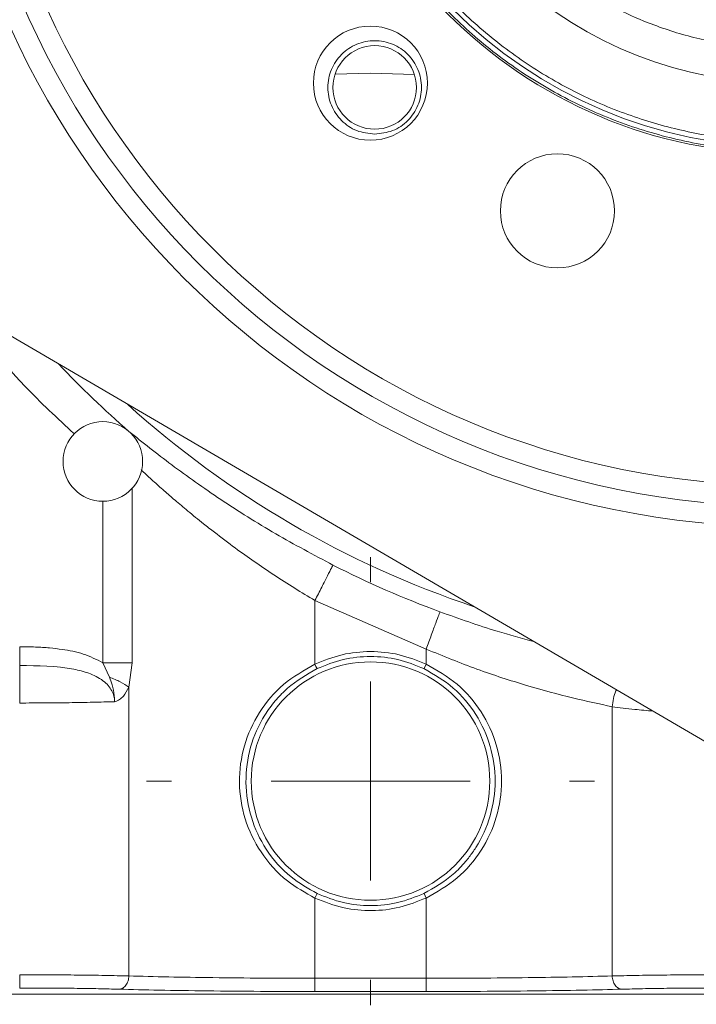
# Model space of a CAD drawing. Header units: inches. Extents: x 0.3 to 33.9, y 0.2 to 21.7.
# Tile 16 of 20: x 22.7 to 24.8, y 7 to 9.9. Entities that reach past the tile are written whole.
import ezdxf

# ---------------------------------------------------------------- set-up
doc = ezdxf.new("R2010")
doc.units = ezdxf.units.IN
doc.header["$MEASUREMENT"] = 0
doc.layers.add('SLD-0', color=7, linetype='Continuous', lineweight=15)
doc.styles.add('SLDTEXTSTYLE0', font='TXT', dxfattribs={"width": 0.75})
doc.dimstyles.new('SLDDIMSTYLE0', dxfattribs={"dimtxt": 0.25, "dimasz": 0.13, "dimexe": 0, "dimexo": 0.0625, "dimgap": 0.0625, "dimtad": 0, "dimtih": 1, "dimtoh": 1, "dimdec": 4, "dimrnd": 1e-09, "dimzin": 12, "dimdsep": 46, "dimtxsty": 'SLDTEXTSTYLE0', "dimsah": 1, "dimcen": 0.09, "dimadec": 0, "dimazin": 3, "dimtfac": 1, "dimtdec": 4, "dimtofl": 0, "dimtmove": 0, "dimatfit": 3, "dimfxl": 1, "dimfrac": 2, "dimtolj": 1, "dimtzin": 12, "dimarcsym": 0})
doc.dimstyles.new('SLDDIMSTYLE1', dxfattribs={"dimtxt": 0.25, "dimasz": 0.13, "dimexe": 0, "dimexo": 0.0625, "dimgap": 0.0625, "dimtad": 0, "dimtih": 1, "dimtoh": 1, "dimdec": 4, "dimrnd": 1e-09, "dimzin": 12, "dimdsep": 46, "dimtxsty": 'SLDTEXTSTYLE0', "dimsah": 1, "dimcen": 0.09, "dimadec": 0, "dimazin": 3, "dimtfac": 1, "dimtdec": 4, "dimtmove": 0, "dimatfit": 0, "dimfxl": 1, "dimfrac": 2, "dimtolj": 1, "dimtzin": 12, "dimarcsym": 0})

# ---------------------------------------------------------------- blocks, each defined once
blk = doc.blocks.new('*D9')
at = {"layer": 'SLD-0'}
for p, q in [((24.1511, 14.648), (16.135, 14.648)), ((16.26, 14.648), (16.26, 10.4804)), ((15.7809, 10.1064), (15.7301, 10.1064)), ((15.7301, 10.1064), (15.7301, 9.7095)), ((16.7391, 10.1064), (16.7899, 10.1064)), ((16.7899, 10.1064), (16.7899, 9.7095)), ((15.7301, 9.7095), (15.7809, 9.7095)), ((16.7899, 9.7095), (16.7391, 9.7095)), ((16.26, 5.4912), (16.26, 9.6587)), ((23.753, 5.4912), (16.135, 5.4912))]:
    blk.add_line(p, q, dxfattribs=at)
for points in [[(16.26, 14.648), (16.24, 14.518), (16.28, 14.518)], [(16.26, 5.4912), (16.28, 5.6212), (16.24, 5.6212)]]:
    blk.add_solid(points, dxfattribs=at)
at = {"layer": 'SLD-0', "char_height": 0.25, "attachment_point": 1, "style": 'SLDTEXTSTYLE0'}
for s, insert in [('9.16', (15.8352, 10.4794, 0.0039)), ('232.6', (15.8444, 10.0318, 0.0039))]:
    blk.add_mtext(s, dxfattribs=dict(at, insert=insert))
blk = doc.blocks.new('*D10')
at = {"layer": 'SLD-0'}
for p, q in [((24.1511, 14.648), (18.0247, 14.648)), ((18.1497, 14.648), (18.1497, 11.1004)), ((17.6706, 10.7264), (17.6199, 10.7264)), ((17.6199, 10.7264), (17.6199, 10.3295)), ((18.6288, 10.7264), (18.6796, 10.7264)), ((18.6796, 10.7264), (18.6796, 10.3295)), ((17.6199, 10.3295), (17.6706, 10.3295)), ((18.6796, 10.3295), (18.6288, 10.3295)), ((18.1497, 6.7312), (18.1497, 10.2787)), ((21.9421, 6.7312), (18.0247, 6.7312))]:
    blk.add_line(p, q, dxfattribs=at)
for points in [[(18.1497, 14.648), (18.1297, 14.518), (18.1697, 14.518)], [(18.1497, 6.7312), (18.1697, 6.8612), (18.1297, 6.8612)]]:
    blk.add_solid(points, dxfattribs=at)
at = {"layer": 'SLD-0', "char_height": 0.25, "attachment_point": 1, "style": 'SLDTEXTSTYLE0'}
for s, insert in [('7.92', (17.7249, 11.0994, 0.0039)), ('201.1', (17.7341, 10.6518, 0.0039))]:
    blk.add_mtext(s, dxfattribs=dict(at, insert=insert))
blk = doc.blocks.new('*D11')
at = {"layer": 'SLD-0'}
for p, q in [((20.4448, 8.5977), (20.4448, 2.8465)), ((23.803, 6.9007), (23.803, 2.8465)), ((21.7372, 3.0083), (21.6864, 3.0083)), ((21.6864, 3.0083), (21.6864, 2.6114)), ((22.5107, 3.0083), (22.5614, 3.0083)), ((22.5614, 3.0083), (22.5614, 2.6114)), ((20.4448, 2.9715), (21.5976, 2.9715)), ((23.803, 2.9715), (22.6503, 2.9715)), ((21.6864, 2.6114), (21.7372, 2.6114)), ((22.5614, 2.6114), (22.5107, 2.6114))]:
    blk.add_line(p, q, dxfattribs=at)
for points in [[(20.4448, 2.9715), (20.5748, 2.9515), (20.5748, 2.9915)], [(23.803, 2.9715), (23.673, 2.9915), (23.673, 2.9515)]]:
    blk.add_solid(points, dxfattribs=at)
at = {"layer": 'SLD-0', "char_height": 0.25, "attachment_point": 1, "style": 'SLDTEXTSTYLE0'}
for s, insert in [('3.36', (21.6991, 3.3813, -1.4942)), ('85.3', (21.8007, 2.9337, -1.4942))]:
    blk.add_mtext(s, dxfattribs=dict(at, insert=insert))
blk = doc.blocks.new('*D14')
at = {"layer": 'SLD-0'}
for p, q in [((25.053, 10.9058), (25.053, 4.9725)), ((23.803, 6.9007), (23.803, 4.9725)), ((24.0413, 5.1343), (23.9905, 5.1343)), ((23.9905, 5.1343), (23.9905, 4.7374)), ((24.8148, 5.1343), (24.8655, 5.1343)), ((24.8655, 5.1343), (24.8655, 4.7374)), ((23.803, 5.0975), (23.553, 5.0975)), ((25.053, 5.0975), (25.303, 5.0975)), ((23.9905, 4.7374), (24.0413, 4.7374)), ((24.8655, 4.7374), (24.8148, 4.7374))]:
    blk.add_line(p, q, dxfattribs=at)
for points in [[(23.803, 5.0975), (23.673, 5.1175), (23.673, 5.0775)], [(25.053, 5.0975), (25.183, 5.0775), (25.183, 5.1175)]]:
    blk.add_solid(points, dxfattribs=at)
at = {"layer": 'SLD-0', "char_height": 0.25, "attachment_point": 1, "style": 'SLDTEXTSTYLE0'}
for s, insert in [('1.25', (24.0032, 5.5073, -1.4942)), ('31.8', (24.1048, 5.0597, -1.4942))]:
    blk.add_mtext(s, dxfattribs=dict(at, insert=insert))
blk = doc.blocks.new('SW_CENTERMARKSYMBOL_0')
at = {"layer": 'SLD-0', "color": 0}
for p, q in [((0, 0.6), (0, 0.6755)), ((0, 0), (0, 0.3)), ((-0.6, 0), (-0.6755, 0)), ((0, 0), (-0.3, 0)), ((0, 0), (0, -0.3)), ((0, 0), (0.3, 0)), ((0.6, 0), (0.6755, 0)), ((0, -0.6), (0, -0.6755))]:
    blk.add_line(p, q, dxfattribs=at)

msp = doc.modelspace()

# ---------------------------------------------------------------- linework, layer by layer
at = {"color": 7, "linetype": 'Continuous', "lineweight": 15}
for p, q in [((21.22161, 9.84314), (25.40381, 7.39922)), ((23.80303, 9.76117), (23.69616, 9.75849)), ((23.93549, 9.75705), (23.80303, 9.76117)), ((23.97066, 8.0242), (23.63539, 8.17083)), ((23.63539, 8.17083), (23.63539, 7.97885)), ((23.97066, 8.0242), (23.97066, 7.97885)), ((23.01611, 7.93983), (22.99601, 7.98327)), ((23.0842, 7.98327), (23.0745, 7.9092)), ((23.97068, 7.97889), (23.96424, 7.96534)), ((23.0745, 7.9092), (23.0745, 7.03842)), ((24.53155, 7.85043), (24.53155, 7.03842)), ((23.63538, 7.27347), (23.64182, 7.28702)), ((23.96426, 7.28695), (23.9707, 7.2734)), ((23.63539, 7.03147), (23.63539, 7.27348)), ((23.97066, 7.27348), (23.97066, 7.03147)), ((23.97066, 7.03147), (23.63539, 7.03147)), ((25.61395, 6.9833), (21.99211, 6.9833)), ((23.97066, 6.99148), (23.63539, 6.99148))]:
    msp.add_line(p, q, dxfattribs=at)
at = {"color": 8, "linetype": 'Continuous', "lineweight": 15}
for p, q in [((23.0842, 8.50891), (23.0842, 7.98327)), ((22.99601, 7.98327), (22.99601, 8.471))]:
    msp.add_line(p, q, dxfattribs=at)
at = {"color": 7, "linetype": 'Continuous', "lineweight": 15, "flags": 128}
msp.add_lwpolyline([(23.63535, 7.97895), (23.63857, 7.97217), (23.64179, 7.96539)], dxfattribs=at)
at = {"color": 7, "linetype": 'Continuous', "lineweight": 15}
for centre, radius in [((25.05303, 10.95577), 2.563), ((25.05303, 10.95577), 2.501), ((25.05303, 10.95577), 2.439), ((25.05303, 10.95577), 1.4375), ((25.05303, 10.95577), 1.41675), ((23.80274, 9.73131), 0.172), ((23.81559, 9.71833), 0.126), ((24.36649, 9.34605), 0.172), ((23.80303, 7.62617), 0.3595)]:
    msp.add_circle(centre, radius, dxfattribs=at)
for centre, radius, start, end in [((25.05303, 10.95577), 1.225, 185.888, 354.112), ((25.05303, 10.95577), 3.01484, 223.40265, 228.98988), ((22.99601, 8.59029), 0.12, 0, 180), ((22.99601, 8.59029), 0.12, 180, 0), ((25.05303, 10.95577), 3.00507, 243.02221, 249.73538)]:
    msp.add_arc(centre, radius, start, end, dxfattribs=at)
at = {"color": 8, "linetype": 'Continuous', "lineweight": 15}
msp.add_arc((25.05303, 10.95577), 2.95632, 227.88638, 251.51271, dxfattribs=at)
at = {"color": 7, "linetype": 'Continuous', "lineweight": 15}
for points in [[(26.48478, 10.95577), (26.48241, 11.01824), (26.47768, 11.14318), (26.43965, 11.32739), (26.37965, 11.50524), (26.29648, 11.67369), (26.19216, 11.82985), (26.06832, 11.97106), (25.92711, 12.0949), (25.77095, 12.19924), (25.6025, 12.28231), (25.42465, 12.34269), (25.24044, 12.37933), (25.05303, 12.39161), (24.86561, 12.37933), (24.6814, 12.34269), (24.50355, 12.28231), (24.3351, 12.19924), (24.17894, 12.0949), (24.03773, 11.97106), (23.91389, 11.82985), (23.80955, 11.67369), (23.72648, 11.50524), (23.66611, 11.32739), (23.62947, 11.14318), (23.61718, 10.95577), (23.62947, 10.76835), (23.66611, 10.58414), (23.72648, 10.40629), (23.80955, 10.23784), (23.91389, 10.08168), (24.03773, 9.94047), (24.17894, 9.81663), (24.3351, 9.71229), (24.50355, 9.62922), (24.6814, 9.56885), (24.86561, 9.53221), (25.05303, 9.51992), (25.24044, 9.53221), (25.42465, 9.56885), (25.6025, 9.62922), (25.77095, 9.71229), (25.92711, 9.81663), (26.06832, 9.94047), (26.19216, 10.08168), (26.29648, 10.23784), (26.37965, 10.40629), (26.43965, 10.58414), (26.47768, 10.76835), (26.48241, 10.89329), (26.48478, 10.95577)], [(23.81559, 9.57733), (23.83404, 9.57945), (23.87095, 9.58369), (23.91789, 9.6163), (23.94925, 9.6629), (23.96026, 9.71835), (23.94925, 9.77369), (23.91789, 9.82063), (23.87095, 9.85199), (23.81559, 9.863), (23.76023, 9.85199), (23.71329, 9.82063), (23.68193, 9.77369), (23.67092, 9.71835), (23.68193, 9.6629), (23.71329, 9.6163), (23.76023, 9.58369), (23.79714, 9.57945), (23.81559, 9.57733)], [(23.63539, 8.17083), (23.64236, 8.18453), (23.65631, 8.21193), (23.67405, 8.24677), (23.68672, 8.27167), (23.68877, 8.27569), (23.68979, 8.2777)], [(24.0122, 8.1367), (24.01142, 8.13459), (24.00986, 8.13035), (24.00018, 8.10415), (23.98664, 8.06747), (23.97599, 8.03862), (23.97066, 8.0242)], [(22.74544, 8.03131), (22.74544, 8.02515), (22.74544, 8.01283), (22.74544, 7.99618), (22.74544, 7.98245), (22.74544, 7.97731), (22.74544, 7.97474)], [(23.64183, 7.96531), (23.66768, 7.97563), (23.71939, 7.99628), (23.80303, 8.00436), (23.88666, 7.99628), (23.93837, 7.97563), (23.96423, 7.96531)], [(22.74544, 7.8616), (22.74544, 7.87392), (22.74544, 7.89856), (22.74544, 7.93186), (22.74544, 7.95931), (22.74544, 7.9696), (22.74544, 7.97474)], [(22.99601, 7.98327), (23.00427, 7.98327), (23.02079, 7.98327), (23.04445, 7.98327), (23.06632, 7.98327), (23.07824, 7.98327), (23.0842, 7.98327)], [(23.96423, 7.28703), (23.93837, 7.2767), (23.88666, 7.25605), (23.80303, 7.24797), (23.71939, 7.25605), (23.66768, 7.2767), (23.64183, 7.28703)], [(22.74544, 7.00196), (22.74544, 7.00267), (22.74544, 7.0041), (22.74544, 7.0134), (22.74544, 7.02648), (22.74544, 7.03679), (22.74544, 7.04194)], [(23.63539, 6.99148), (23.63539, 6.9922), (23.63539, 6.99363), (23.63539, 7.00293), (23.63539, 7.01601), (23.63539, 7.02632), (23.63539, 7.03147)], [(23.97066, 6.99148), (23.97066, 6.9922), (23.97066, 6.99363), (23.97066, 7.00293), (23.97066, 7.01601), (23.97066, 7.02632), (23.97066, 7.03147)]]:
    msp.add_open_spline(points, degree=3, dxfattribs=at)
for points, knots in [([(23.93195, 10.95577), (23.93356, 10.91019), (23.93682, 10.81764), (23.96374, 10.6789), (24.00448, 10.55201), (24.05589, 10.43919), (24.1135, 10.34058), (24.1813, 10.24764), (24.2589, 10.16165), (24.3449, 10.08404), (24.43783, 10.01625), (24.53644, 9.95862), (24.64925, 9.90727), (24.77615, 9.86626), (24.91489, 9.84033), (25.05302, 9.83191), (25.19115, 9.84033), (25.32989, 9.86626), (25.45679, 9.90726), (25.56961, 9.95862), (25.66822, 10.01625), (25.76115, 10.08404), (25.84714, 10.16164), (25.92475, 10.24764), (25.99254, 10.34057), (26.05017, 10.43918), (26.10153, 10.552), (26.14253, 10.67889), (26.16846, 10.81763), (26.17688, 10.95576), (26.16846, 11.09389), (26.14253, 11.23263), (26.10153, 11.35953), (26.05017, 11.47235), (25.99255, 11.57096), (25.92476, 11.66389), (25.84715, 11.74988), (25.76116, 11.82749), (25.66823, 11.89528), (25.56961, 11.95291), (25.4568, 12.00427), (25.3299, 12.04527), (25.19116, 12.0712), (25.05303, 12.07962), (24.9149, 12.0712), (24.77616, 12.04528), (24.64927, 12.00427), (24.53645, 11.95291), (24.43784, 11.89529), (24.3449, 11.8275), (24.25891, 11.74989), (24.1813, 11.6639), (24.11351, 11.57097), (24.05589, 11.47235), (24.00448, 11.35954), (23.96374, 11.23264), (23.93682, 11.0939), (23.93356, 11.00134), (23.93195, 10.95577)], [0, 0, 0, 0, 0.0194081, 0.0394154, 0.0599878, 0.0760683, 0.0921517, 0.1085743, 0.125, 0.1414226, 0.1578483, 0.1739287, 0.1900121, 0.210582, 0.2305912, 0.25, 0.2694061, 0.2894154, 0.3099878, 0.3260683, 0.3421517, 0.3585743, 0.375, 0.3914226, 0.4078483, 0.4239287, 0.4400121, 0.460582, 0.4805912, 0.5, 0.5194061, 0.5394154, 0.5599878, 0.5760683, 0.5921517, 0.6085743, 0.625, 0.6414226, 0.6578483, 0.6739287, 0.6900121, 0.710582, 0.7305912, 0.75, 0.7694061, 0.7894154, 0.8099878, 0.8260683, 0.8421517, 0.8585743, 0.875, 0.8914226, 0.9078483, 0.9239287, 0.9400121, 0.960582, 0.9805932, 1, 1, 1, 1]), ([(23.65955, 10.80366), (23.66713, 10.7506), (23.68249, 10.64309), (23.72955, 10.48456), (23.79567, 10.32806), (23.88279, 10.17745), (23.98984, 10.03646), (24.11464, 9.90938), (24.25451, 9.79911), (24.40628, 9.70796), (24.56546, 9.63779), (24.72821, 9.58874), (24.89091, 9.56024), (25.05302, 9.55095), (25.21513, 9.56024), (25.37783, 9.58874), (25.54058, 9.63779), (25.69976, 9.70796), (25.85153, 9.7991), (25.9914, 9.90937), (26.1162, 10.03645), (26.22326, 10.17744), (26.31037, 10.32805), (26.37649, 10.48455), (26.42356, 10.64308), (26.43892, 10.7506), (26.4465, 10.80366)], [0, 0, 0, 0, 0.0392051, 0.0794542, 0.1206872, 0.1633871, 0.2065202, 0.25, 0.2934754, 0.3366084, 0.3793127, 0.4205412, 0.4607938, 0.5, 0.5392017, 0.5794542, 0.6206872, 0.6633871, 0.7065202, 0.75, 0.7934755, 0.8366085, 0.8793128, 0.9205413, 0.9607927, 1, 1, 1, 1]), ([(23.07471, 8.68078), (23.11636, 8.64747), (23.19943, 8.58103), (23.34997, 8.47479), (23.51344, 8.37136), (23.63149, 8.30867), (23.68979, 8.2777)], [0, 0, 0, 0, 0.2517026, 0.5021102, 0.754107, 1, 1, 1, 1]), ([(22.74544, 8.03131), (22.76116, 8.03115), (22.79119, 8.03084), (22.83409, 8.02819), (22.88248, 8.02253), (22.93795, 8.01202), (22.97668, 7.99284), (22.99601, 7.98327)], [0, 0, 0, 0, 0.1828588, 0.3492415, 0.4995401, 0.7500984, 1, 1, 1, 1]), ([(23.97066, 8.0242), (24.02184, 8.00334), (24.12393, 7.96173), (24.27478, 7.91316), (24.41608, 7.87523), (24.49309, 7.85869), (24.53155, 7.85043)], [0, 0, 0, 0, 0.2513574, 0.5014821, 0.7509912, 1, 1, 1, 1]), ([(23.63539, 7.97885), (23.66228, 7.98959), (23.71606, 8.01107), (23.80303, 8.01947), (23.89, 8.01107), (23.94377, 7.98959), (23.97066, 7.97885)], [0, 0, 0, 0, 0.25006022, 0.50000001, 0.74993979, 1, 1, 1, 1]), ([(22.74544, 7.97474), (22.80035, 7.9743), (22.87099, 7.97373), (22.95459, 7.95279), (22.99007, 7.93544), (23.01243, 7.91539), (23.02324, 7.89917), (23.03023, 7.88259), (23.03102, 7.87118), (23.03141, 7.86563)], [0, 0, 0, 0, 0.4895483, 0.6298668, 0.7762279, 0.8407298, 0.8980682, 0.9503399, 1, 1, 1, 1]), ([(23.63539, 7.27348), (23.60671, 7.28944), (23.5433, 7.32472), (23.46972, 7.40768), (23.42013, 7.51052), (23.40254, 7.62201), (23.41773, 7.73389), (23.46429, 7.83575), (23.53698, 7.9228), (23.60251, 7.96013), (23.63539, 7.97885)], [0, 0, 0, 0, 0.1105444, 0.2443605, 0.3701256, 0.4954325, 0.6207314, 0.7464572, 0.8728043, 1, 1, 1, 1]), ([(23.64183, 7.28703), (23.61477, 7.3024), (23.55479, 7.33648), (23.48556, 7.41634), (23.43893, 7.51511), (23.42241, 7.62221), (23.43671, 7.7295), (23.4731, 7.81152), (23.50441, 7.85452), (23.51583, 7.86807), (23.51583, 7.86807), (23.51583, 7.86807), (23.51583, 7.86808), (23.51584, 7.86808), (23.51585, 7.8681), (23.51587, 7.86812), (23.51592, 7.86818), (23.51601, 7.86828), (23.51618, 7.86849), (23.51654, 7.86891), (23.51724, 7.86974), (23.51865, 7.87139), (23.52144, 7.8746), (23.52692, 7.88073), (23.53742, 7.89181), (23.57223, 7.92546), (23.61067, 7.94747), (23.64183, 7.96531)], [0, 0, 0, 0, 0.1096337, 0.2430999, 0.3692041, 0.4952229, 0.6212475, 0.747351, 0.8105677, 0.8105682, 0.8105693, 0.8105715, 0.8105759, 0.8105847, 0.8106022, 0.8106373, 0.8107074, 0.8108475, 0.8111276, 0.811687, 0.8128027, 0.8150215, 0.819409, 0.8279832, 0.8443284, 0.8738065, 1, 1, 1, 1]), ([(23.96423, 7.96531), (23.99496, 7.94745), (24.05642, 7.91176), (24.12447, 7.82909), (24.16846, 7.73244), (24.18356, 7.62614), (24.16844, 7.52001), (24.13437, 7.44459), (24.10426, 7.40143), (24.08216, 7.37415), (24.0413, 7.33139), (23.99505, 7.30477), (23.96423, 7.28703)], [0, 0, 0, 0, 0.1250474, 0.2499913, 0.3749483, 0.4998289, 0.6247097, 0.7496669, 0.7906779, 0.8123387, 0.8749525, 1, 1, 1, 1]), ([(23.97066, 7.97885), (24.00325, 7.96032), (24.06821, 7.92339), (24.14057, 7.83744), (24.18735, 7.73684), (24.20343, 7.62617), (24.18735, 7.5155), (24.14057, 7.41489), (24.06821, 7.32895), (24.00325, 7.29201), (23.97066, 7.27348)], [0, 0, 0, 0, 0.1260407, 0.2512439, 0.3758355, 0.4999998, 0.6241643, 0.7487561, 0.8739592, 1, 1, 1, 1]), ([(23.01611, 7.93983), (23.02736, 7.93511), (23.04986, 7.92567), (23.06629, 7.91469), (23.0745, 7.9092)], [0, 0, 0, 0, 0.4999971, 1, 1, 1, 1]), ([(23.03141, 7.86563), (23.0314, 7.86737), (23.03138, 7.86978), (23.03103, 7.87582), (23.02988, 7.89131), (23.02532, 7.91389), (23.01886, 7.93208), (23.01611, 7.93983)], [0, 0, 0, 0, 0.0680207, 0.0940335, 0.2360245, 0.6745334, 1, 1, 1, 1]), ([(23.0745, 7.9092), (23.06946, 7.89968), (23.0617, 7.88502), (23.04835, 7.87311), (23.03929, 7.86746), (23.03407, 7.86624), (23.03141, 7.86563)], [0, 0, 0, 0, 0.47103942, 0.72594523, 0.86030153, 1, 1, 1, 1]), ([(22.74544, 7.8616), (22.77054, 7.86165), (22.8213, 7.86175), (22.89586, 7.86255), (22.96801, 7.86378), (23.01013, 7.86501), (23.03141, 7.86563)], [0, 0, 0, 0, 0.2417633, 0.4890119, 0.7417547, 1, 1, 1, 1]), ([(23.97066, 7.27348), (23.94442, 7.26295), (23.89195, 7.24191), (23.80714, 7.23303), (23.7194, 7.24034), (23.66424, 7.2621), (23.63539, 7.27348)], [0, 0, 0, 0, 0.2441979, 0.4882756, 0.7323644, 1, 1, 1, 1]), ([(23.0745, 7.03842), (23.05139, 7.03897), (23.00588, 7.04003), (22.92242, 7.04111), (22.83494, 7.04181), (22.77495, 7.0419), (22.74544, 7.04194)], [0, 0, 0, 0, 0.2619814, 0.5159738, 0.7619793, 1, 1, 1, 1]), ([(24.86061, 7.04194), (24.83111, 7.0419), (24.77111, 7.04181), (24.68364, 7.04111), (24.60017, 7.04003), (24.55466, 7.03897), (24.53155, 7.03842)], [0, 0, 0, 0, 0.2380207, 0.4840262, 0.7380186, 1, 1, 1, 1]), ([(23.04459, 6.99844), (23.04846, 6.99914), (23.05619, 7.00054), (23.06604, 7.00974), (23.07292, 7.02291), (23.07396, 7.03325), (23.07448, 7.03842)], [0, 0, 0, 0, 0.2501722, 0.5000041, 0.7498348, 1, 1, 1, 1]), ([(23.63539, 7.03147), (23.58296, 7.03156), (23.47731, 7.03174), (23.32756, 7.03315), (23.18805, 7.03531), (23.113, 7.03737), (23.0745, 7.03842)], [0, 0, 0, 0, 0.2480983, 0.4999724, 0.7435162, 1, 1, 1, 1]), ([(24.53155, 7.03842), (24.49305, 7.03737), (24.418, 7.03531), (24.27849, 7.03315), (24.12874, 7.03174), (24.02309, 7.03156), (23.97066, 7.03147)], [0, 0, 0, 0, 0.2564854, 0.5000276, 0.7519031, 1, 1, 1, 1]), ([(24.56147, 6.99844), (24.5576, 6.99914), (24.54986, 7.00053), (24.54, 7.00973), (24.53312, 7.0229), (24.53208, 7.03325), (24.53155, 7.03842)], [0, 0, 0, 0, 0.2501685, 0.5, 0.7498315, 1, 1, 1, 1]), ([(23.04459, 6.99844), (23.02484, 6.99895), (22.9849, 7), (22.91052, 7.0011), (22.82964, 7.00182), (22.7733, 7.00191), (22.74544, 7.00196)], [0, 0, 0, 0, 0.2472124, 0.5000257, 0.7528252, 1, 1, 1, 1]), ([(23.63539, 6.99148), (23.58037, 6.99157), (23.46909, 6.99174), (23.30936, 6.99318), (23.16246, 6.99535), (23.08358, 6.99742), (23.04459, 6.99844)], [0, 0, 0, 0, 0.2471748, 0.4999743, 0.7527876, 1, 1, 1, 1]), ([(24.56147, 6.99844), (24.52247, 6.99742), (24.4436, 6.99535), (24.29669, 6.99318), (24.13696, 6.99174), (24.02568, 6.99157), (23.97066, 6.99148)], [0, 0, 0, 0, 0.2472124, 0.5000257, 0.7528252, 1, 1, 1, 1]), ([(24.86061, 7.00196), (24.83275, 7.00191), (24.77641, 7.00182), (24.69553, 7.0011), (24.62115, 7), (24.58121, 6.99895), (24.56147, 6.99844)], [0, 0, 0, 0, 0.2471748, 0.4999743, 0.7527876, 1, 1, 1, 1])]:
    msp.add_open_spline(points, degree=3, knots=knots, dxfattribs=at)
at = {"color": 8, "linetype": 'Continuous', "lineweight": 15}
for points, knots in [([(22.91019, 8.67318), (22.85924, 8.7204), (22.7292, 8.84096), (22.61947, 8.98045), (22.55272, 9.06529)], [0, 0, 0, 0, 0.3917389, 1, 1, 1, 1]), ([(23.11163, 8.56452), (23.11253, 8.56368), (23.12386, 8.55302), (23.14684, 8.5321), (23.17991, 8.50253), (23.21497, 8.47208), (23.25433, 8.43888), (23.29419, 8.40651), (23.34169, 8.36919), (23.39249, 8.33096), (23.45227, 8.28817), (23.51208, 8.24758), (23.57308, 8.20825), (23.61503, 8.18305), (23.63539, 8.17083)], [0, 0, 0, 0, 0.0065765, 0.0831369, 0.15832, 0.2288135, 0.3090905, 0.4033546, 0.4673435, 0.5846618, 0.687998, 0.7906339, 0.8983971, 1, 1, 1, 1]), ([(24.0122, 8.1367), (24.07017, 8.1161), (24.16652, 8.08187), (24.25881, 8.05681), (24.29558, 8.04683)], [0, 0, 0, 0, 0.6016905, 1, 1, 1, 1]), ([(24.54456, 7.90134), (24.54402, 7.9003), (24.53984, 7.89216), (24.53482, 7.87489), (24.53264, 7.85858), (24.53155, 7.85043)], [0, 0, 0, 0, 0.0684869, 0.5344664, 1, 1, 1, 1]), ([(24.53155, 7.85043), (24.55321, 7.84769), (24.58968, 7.84309), (24.63588, 7.83876), (24.65465, 7.837)], [0, 0, 0, 0, 0.5938839, 1, 1, 1, 1])]:
    msp.add_open_spline(points, degree=3, knots=knots, dxfattribs=at)

# ---------------------------------------------------------------- block references
at = {"layer": 'SLD-0'}
msp.add_blockref('SW_CENTERMARKSYMBOL_0', (23.80303, 7.62617), dxfattribs=at)

# ---------------------------------------------------------------- dimensions: what is measured, and where the dimension line sits
for base, p1, p2, picture, middle in [((16.25998, 14.64799), (23.80303, 5.49117), (24.20115, 14.64799), '*D9', (16.25998, 10.06958)), ((18.14974, 6.73117), (24.20115, 14.64799), (21.99211, 6.73117), '*D10', (18.14974, 10.68958))]:
    dim = msp.add_linear_dim(base=base, p1=p1, p2=p2, angle=90, dimstyle='SLDDIMSTYLE0', dxfattribs=at)
    dim.commit()
    dim.dimension.update_dxf_attribs({"geometry": picture, "text_midpoint": middle, "dimtype": 160})
for base, p2, dimstyle, picture, middle in [((25.05303, 5.09747), (25.05303, 10.95577), 'SLDDIMSTYLE1', '*D14', (24.42803, 5.09747)), ((20.44481, 2.97148), (20.44481, 8.6477), 'SLDDIMSTYLE0', '*D11', (22.12392, 2.97148))]:
    dim = msp.add_linear_dim(base=base, p1=(23.80303, 6.95067), p2=p2, dimstyle=dimstyle, dxfattribs=at)
    dim.commit()
    dim.dimension.update_dxf_attribs({"geometry": picture, "text_midpoint": middle, "dimtype": 160})

doc.saveas('drawing.dxf')
